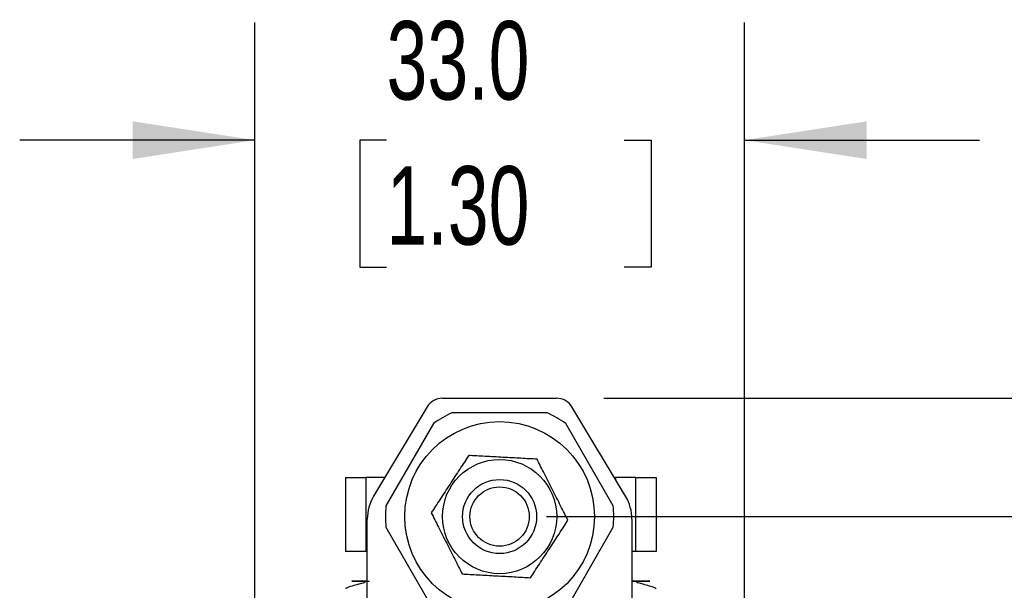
# Model space of a CAD drawing. Header units: millimetres. Extents: x 16 to 683, y 16 to 524.
# Tile 9 of 11: x 552 to 618, y 285 to 323. Entities that reach past the tile are written whole.
import ezdxf

# ---------------------------------------------------------------- set-up
doc = ezdxf.new("R2010")
doc.units = ezdxf.units.MM
doc.header["$LTSCALE"] = 2.5
doc.layers.add('DIMENSIONS', color=140, linetype='Continuous', lineweight=25)
doc.styles.add('SLDTEXTSTYLE0', font='TXT', dxfattribs={"width": 0.7})
doc.dimstyles.new('SLDDIMSTYLE2', dxfattribs={"dimtxt": 5.39502, "dimasz": 8.255, "dimexe": 0, "dimexo": 0.0625, "dimgap": 1.348755, "dimtad": 0, "dimtih": 1, "dimtoh": 1, "dimrnd": 1e-09, "dimzin": 4, "dimdsep": 46, "dimtxsty": 'SLDTEXTSTYLE0', "dimsah": 1, "dimcen": 0.09, "dimadec": 0, "dimazin": 1, "dimtfac": 1, "dimtmove": 0, "dimatfit": 0, "dimfxl": 0, "dimfrac": 2, "dimtolj": 1, "dimtzin": 12, "dimarcsym": 0})
doc.dimstyles.new('SLDDIMSTYLE3', dxfattribs={"dimtxt": 5.39502, "dimasz": 8.255, "dimexe": 0, "dimexo": 0.0625, "dimgap": 1.348755, "dimtad": 0, "dimtih": 1, "dimtoh": 1, "dimrnd": 1e-09, "dimzin": 4, "dimdsep": 46, "dimtxsty": 'SLDTEXTSTYLE0', "dimsah": 1, "dimcen": 0.09, "dimadec": 0, "dimazin": 1, "dimtfac": 1, "dimtofl": 0, "dimtmove": 0, "dimatfit": 3, "dimfxl": 0, "dimfrac": 2, "dimtolj": 1, "dimtzin": 12, "dimarcsym": 0})

# ---------------------------------------------------------------- blocks, each defined once
blk = doc.blocks.new('_D_7')
at = {"layer": 'DIMENSIONS'}
for p, q in [((587.184, 289.68), (635.8, 289.68)), ((627.862, 289.68), (627.862, 278.244)), ((619.846, 268.462), (618.035, 268.462)), ((618.035, 268.462), (618.035, 259.887)), ((635.878, 268.462), (637.69, 268.462)), ((637.69, 268.462), (637.69, 259.887)), ((618.035, 259.887), (619.846, 259.887)), ((637.69, 259.887), (635.878, 259.887)), ((627.862, 237.71), (627.862, 258.679)), ((617.15, 237.71), (635.8, 237.71))]:
    blk.add_line(p, q, dxfattribs=at)
for points in [[(627.862, 289.68), (626.592, 281.425), (629.132, 281.425)], [(627.862, 237.71), (629.132, 245.965), (626.592, 245.965)]]:
    blk.add_solid(points, dxfattribs=at)
at = {"layer": 'DIMENSIONS', "char_height": 5.2917, "attachment_point": 1, "style": 'SLDTEXTSTYLE0'}
for s, insert in [('52.0', (619.846, 276.491)), ('2.05', (619.846, 266.708))]:
    blk.add_mtext(s, dxfattribs=dict(at, insert=insert))
blk = doc.blocks.new('_D_8')
at = {"layer": 'DIMENSIONS'}
for p, q in [((591.033, 297.661), (660.606, 297.661)), ((652.668, 297.661), (652.668, 278.244)), ((644.653, 268.462), (642.841, 268.462)), ((642.841, 268.462), (642.841, 259.887)), ((660.684, 268.462), (662.496, 268.462)), ((662.496, 268.462), (662.496, 259.887)), ((642.841, 259.887), (644.653, 259.887)), ((662.496, 259.887), (660.684, 259.887)), ((652.668, 237.71), (652.668, 258.679)), ((617.15, 237.71), (660.606, 237.71))]:
    blk.add_line(p, q, dxfattribs=at)
for points in [[(652.668, 297.661), (651.398, 289.406), (653.938, 289.406)], [(652.668, 237.71), (653.938, 245.965), (651.398, 245.965)]]:
    blk.add_solid(points, dxfattribs=at)
at = {"layer": 'DIMENSIONS', "char_height": 5.2917, "attachment_point": 1, "style": 'SLDTEXTSTYLE0'}
for s, insert in [('60.0', (644.653, 276.491)), ('2.36', (644.653, 266.708))]:
    blk.add_mtext(s, dxfattribs=dict(at, insert=insert))
blk = doc.blocks.new('_D_9')
at = {"layer": 'DIMENSIONS'}
for p, q in [((567.505, 274.185), (567.505, 322.998)), ((600.521, 274.185), (600.521, 322.998)), ((567.505, 315.061), (551.63, 315.061)), ((576.381, 315.061), (574.57, 315.061)), ((574.57, 315.061), (574.57, 306.486)), ((592.413, 315.061), (594.225, 315.061)), ((594.225, 315.061), (594.225, 306.486)), ((600.521, 315.061), (616.396, 315.061)), ((574.57, 306.486), (576.381, 306.486)), ((594.225, 306.486), (592.413, 306.486))]:
    blk.add_line(p, q, dxfattribs=at)
for points in [[(567.505, 315.061), (559.25, 316.331), (559.25, 313.791)], [(600.521, 315.061), (608.776, 313.791), (608.776, 316.331)]]:
    blk.add_solid(points, dxfattribs=at)
at = {"layer": 'DIMENSIONS', "char_height": 5.2917, "attachment_point": 1, "style": 'SLDTEXTSTYLE0'}
for s, insert in [('33.0', (576.381, 323.09)), ('1.30', (576.381, 313.307))]:
    blk.add_mtext(s, dxfattribs=dict(at, insert=insert))

msp = doc.modelspace()

# ---------------------------------------------------------------- linework, layer by layer
for p, q in [((580.161, 297.661), (587.858, 297.661)), ((579.132, 297.079), (575.509, 291.046)), ((592.509, 291.046), (588.886, 297.079)), ((587.217, 296.68), (580.801, 296.68)), ((579.551, 295.958), (576.343, 290.402)), ((591.675, 290.402), (588.467, 295.958)), ((573.603, 292.324), (573.603, 287.324)), ((573.603, 292.324), (574.974, 292.324)), ((574.974, 292.324), (574.974, 287.324)), ((576.277, 292.324), (574.974, 292.324)), ((591.741, 292.324), (591.835, 292.324)), ((591.835, 292.324), (591.835, 292.167)), ((593.201, 292.324), (591.835, 292.324)), ((593.201, 287.324), (593.201, 292.324)), ((593.201, 292.324), (594.572, 292.324)), ((594.572, 292.324), (594.572, 287.324)), ((575.082, 275.51), (575.082, 289.502)), ((592.937, 289.502), (592.937, 275.51)), ((576.343, 288.958), (579.551, 283.402)), ((588.467, 283.402), (591.675, 288.958)), ((574.974, 287.324), (573.603, 287.324)), ((575.082, 287.324), (574.974, 287.324)), ((593.201, 287.324), (592.937, 287.324)), ((594.572, 287.324), (593.201, 287.324))]:
    msp.add_line(p, q)
for radius in [6.4, 3.852, 2.5, 2]:
    msp.add_circle((584.009, 289.68), radius)
for start, end in [(114.61998, 125.38002), (54.61998, 65.38002), (174.61998, 185.38002), (354.61998, 5.38002)]:
    msp.add_arc((584.009, 289.68), 7.7, start, end)
for centre, major_axis, ratio, start_param, end_param in [((580.161, 296.46), (0.592, -1.045), 0.999196, 2.626941, 3.656244), ((587.857, 296.46), (-0.592, -1.045), 0.999196, 2.626941, 3.656244), ((578.083, 289.501), (-2.893, 0.802), 0.999344, 6.012952, 6.553419), ((589.935, 289.501), (2.893, 0.802), 0.999344, 6.012952, 6.553419)]:
    msp.add_ellipse(centre, major_axis=major_axis, ratio=ratio, start_param=start_param, end_param=end_param)
for points, knots in [([(581.922, 293.8), (581.731, 293.507), (581.533, 293.203), (581.218, 292.722), (581.111, 292.557), (580.888, 292.216), (580.775, 292.044), (580.552, 291.701), (580.439, 291.529), (580.216, 291.187), (580.108, 291.021), (579.791, 290.536), (579.59, 290.228), (579.397, 289.933)], [0, 0, 0, 0, 0.25, 0.25, 0.375, 0.375, 0.5, 0.5, 0.625, 0.625, 0.75, 0.75, 1, 1, 1, 1]), ([(586.534, 293.547), (586.184, 293.567), (585.822, 293.586), (585.249, 293.618), (585.052, 293.629), (584.645, 293.651), (584.44, 293.662), (584.031, 293.685), (583.826, 293.696), (583.418, 293.718), (583.22, 293.729), (582.642, 293.761), (582.274, 293.781), (581.922, 293.8)], [0, 0, 0, 0, 0.25, 0.25, 0.375, 0.375, 0.5, 0.5, 0.625, 0.625, 0.75, 0.75, 1, 1, 1, 1]), ([(588.621, 289.427), (588.463, 289.74), (588.299, 290.063), (588.039, 290.575), (587.95, 290.751), (587.766, 291.115), (587.673, 291.298), (587.488, 291.664), (587.395, 291.847), (587.211, 292.211), (587.121, 292.388), (586.86, 292.905), (586.693, 293.233), (586.534, 293.547)], [0, 0, 0, 0, 0.25, 0.25, 0.375, 0.375, 0.5, 0.5, 0.625, 0.625, 0.75, 0.75, 1, 1, 1, 1]), ([(579.397, 289.933), (579.556, 289.62), (579.719, 289.297), (579.979, 288.784), (580.068, 288.609), (580.252, 288.245), (580.345, 288.061), (580.53, 287.696), (580.623, 287.513), (580.808, 287.148), (580.897, 286.972), (581.159, 286.455), (581.325, 286.127), (581.484, 285.812)], [0, 0, 0, 0, 0.25, 0.25, 0.375, 0.375, 0.5, 0.5, 0.625, 0.625, 0.75, 0.75, 1, 1, 1, 1]), ([(586.096, 285.559), (586.288, 285.853), (586.486, 286.156), (586.8, 286.637), (586.907, 286.802), (587.13, 287.144), (587.243, 287.316), (587.467, 287.659), (587.579, 287.831), (587.802, 288.173), (587.911, 288.339), (588.227, 288.824), (588.428, 289.132), (588.621, 289.427)], [0, 0, 0, 0, 0.25, 0.25, 0.375, 0.375, 0.5, 0.5, 0.625, 0.625, 0.75, 0.75, 1, 1, 1, 1]), ([(581.484, 285.812), (581.834, 285.793), (582.196, 285.773), (582.77, 285.742), (582.966, 285.731), (583.373, 285.709), (583.579, 285.697), (583.988, 285.675), (584.193, 285.664), (584.601, 285.641), (584.798, 285.631), (585.377, 285.599), (585.744, 285.579), (586.096, 285.559)], [0, 0, 0, 0, 0.25, 0.25, 0.375, 0.375, 0.5, 0.5, 0.625, 0.625, 0.75, 0.75, 1, 1, 1, 1]), ([(574.938, 285.243), (574.935, 285.242), (574.917, 285.235), (574.833, 285.208), (574.683, 285.167), (574.389, 285.09), (574.02, 284.982), (573.683, 284.882), (573.624, 284.83), (573.614, 284.821)], [0, 0, 0, 0, 0.0027026, 0.0212842, 0.1020789, 0.2320259, 0.5315653, 0.9245318, 1, 1, 1, 1]), ([(575.082, 285.324), (574.807, 285.324), (574.196, 285.324), (573.933, 285.324), (574.277, 285.324), (574.767, 285.324), (575.231, 285.324), (575.237, 285.324)], [0, 0, 0, 0, 0.214901, 0.478194, 0.741487, 0.996919, 1, 1, 1, 1]), ([(592.939, 285.324), (592.944, 285.324), (593.409, 285.324), (593.898, 285.324), (594.244, 285.324), (593.964, 285.324), (593.316, 285.324), (593.007, 285.324)], [0, 0, 0, 0, 0.003005, 0.252093, 0.508848, 0.765603, 1, 1, 1, 1]), ([(594.572, 284.813), (594.56, 284.824), (594.499, 284.879), (594.158, 284.981), (593.759, 285.1), (593.465, 285.172), (593.298, 285.222), (593.259, 285.235), (593.24, 285.242), (593.238, 285.243)], [0, 0, 0, 0, 0.098424, 0.481684, 0.773825, 0.953534, 0.979242, 0.997364, 1, 1, 1, 1])]:
    msp.add_open_spline(points, degree=3, knots=knots)

# ---------------------------------------------------------------- dimensions: what is measured, and where the dimension line sits
at = {"layer": 'DIMENSIONS'}
for base, p1, p2, angle, dimstyle, picture, middle in [((600.521, 315.061), (567.505, 271.01), (600.521, 271.01), 0, 'SLDDIMSTYLE2', '_D_9', (584.397, 315.061)), ((652.668, 297.661), (613.975, 237.71), (587.858, 297.661), 90, 'SLDDIMSTYLE3', '_D_8', (652.668, 268.462)), ((627.862, 289.68), (613.975, 237.71), (584.009, 289.68), 90, 'SLDDIMSTYLE3', '_D_7', (627.862, 268.462))]:
    dim = msp.add_linear_dim(base=base, p1=p1, p2=p2, angle=angle, dimstyle=dimstyle, dxfattribs=at)
    dim.commit()
    dim.dimension.update_dxf_attribs({"geometry": picture, "text_midpoint": middle, "dimtype": 160})

doc.saveas('drawing.dxf')
